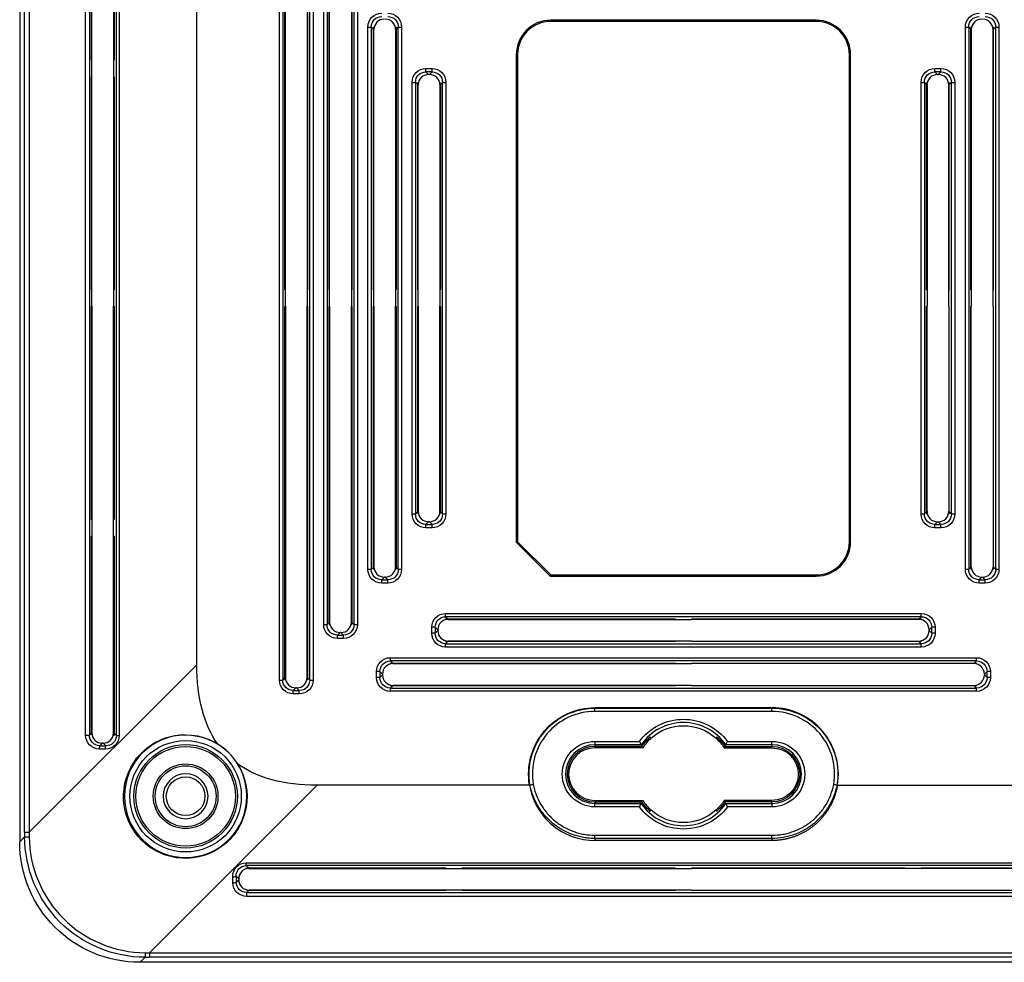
# Model space of a CAD drawing. Header units: millimetres. Extents: x 5293 to 5736, y -198 to 141.
# Tile 10 of 15: x 5590 to 5679, y -105 to -20. Entities that reach past the tile are written whole.
import ezdxf

# ---------------------------------------------------------------- set-up
doc = ezdxf.new("R2010")
doc.units = ezdxf.units.MM
doc.header["$LTSCALE"] = 0.5
doc.layers.add('112', color=7, linetype='Continuous', true_color=0xffffff)

msp = doc.modelspace()

# ---------------------------------------------------------------- linework, layer by layer
at = {"layer": '112', "color": 7}
for p, q in [((5589.615, 3.835), (5589.615, -94.38)), ((5590.064, -93.531), (5590.064, 2.986)), ((5590.482, 2.986), (5590.482, -93.531)), ((5595.573, -84.745), (5595.573, -5.8)), ((5595.918, -5.8), (5595.918, -84.745)), ((5596.109, -23.773), (5596.109, -5.99)), ((5596.133, -23.787), (5596.133, -6.014)), ((5598.098, -6.014), (5598.098, -23.803)), ((5598.15, -5.962), (5598.15, -23.773)), ((5598.354, -84.787), (5598.354, -5.758)), ((5598.606, -5.758), (5598.606, -84.787)), ((5613.095, -79.769), (5613.095, -10.776)), ((5613.394, -10.776), (5613.394, -79.769)), ((5613.589, -44.523), (5613.589, -10.971)), ((5613.633, -44.549), (5613.633, -11.014)), ((5615.598, -11.014), (5615.598, -44.549)), ((5615.641, -10.971), (5615.641, -44.523)), ((5615.836, -79.769), (5615.836, -10.776)), ((5616.135, -10.776), (5616.135, -79.769)), ((5605.625, -78.388), (5605.625, -12.157)), ((5617.095, -74.769), (5617.095, -15.776)), ((5617.394, -15.776), (5617.394, -74.769)), ((5617.589, -44.523), (5617.589, -15.971)), ((5617.633, -44.549), (5617.633, -16.014)), ((5619.598, -16.014), (5619.598, -44.549)), ((5619.641, -15.971), (5619.641, -44.523)), ((5619.836, -74.769), (5619.836, -15.776)), ((5620.135, -15.776), (5620.135, -74.769)), ((5661.615, -20.163), (5637.615, -20.163)), ((5637.615, -20.163), (5637.615, -20.273)), ((5661.615, -20.273), (5637.615, -20.273)), ((5661.615, -20.163), (5661.615, -20.273)), ((5621.095, -69.769), (5621.095, -20.776)), ((5621.095, -20.776), (5621.394, -20.776)), ((5621.394, -20.776), (5621.394, -69.769)), ((5621.589, -20.971), (5621.394, -20.776)), ((5621.589, -44.523), (5621.589, -20.971)), ((5621.633, -44.549), (5621.633, -21.014)), ((5623.598, -21.014), (5623.598, -44.549)), ((5623.836, -20.776), (5623.641, -20.971)), ((5623.641, -20.971), (5623.641, -44.523)), ((5623.836, -69.769), (5623.836, -20.776)), ((5623.836, -20.776), (5624.135, -20.776)), ((5624.135, -20.776), (5624.135, -69.769)), ((5675.095, -69.769), (5675.095, -20.776)), ((5675.095, -20.776), (5675.394, -20.776)), ((5675.394, -20.776), (5675.394, -69.769)), ((5675.589, -20.971), (5675.394, -20.776)), ((5675.589, -44.523), (5675.589, -20.971)), ((5675.633, -21.014), (5675.633, -44.549)), ((5677.598, -44.549), (5677.598, -21.014)), ((5677.836, -20.776), (5677.641, -20.971)), ((5677.641, -44.523), (5677.641, -20.971)), ((5677.836, -20.776), (5678.135, -20.776)), ((5677.836, -69.769), (5677.836, -20.776)), ((5678.135, -20.776), (5678.135, -69.769)), ((5596.109, -23.773), (5596.133, -23.787)), ((5596.133, -25.258), (5596.133, -23.787)), ((5598.098, -23.803), (5598.15, -23.773)), ((5598.098, -23.803), (5598.098, -25.242)), ((5634.506, -23.273), (5634.506, -67.318)), ((5634.506, -23.273), (5634.615, -23.273)), ((5634.615, -23.273), (5634.615, -67.273)), ((5664.615, -67.273), (5664.615, -23.273)), ((5664.724, -23.273), (5664.615, -23.273)), ((5664.724, -67.273), (5664.724, -23.273)), ((5626.341, -24.531), (5626.89, -24.531)), ((5626.341, -24.829), (5626.341, -24.531)), ((5626.89, -24.829), (5626.341, -24.829)), ((5626.341, -24.829), (5626.579, -25.068)), ((5626.651, -25.068), (5626.89, -24.829)), ((5626.89, -24.829), (5626.89, -24.531)), ((5672.341, -24.531), (5672.89, -24.531)), ((5672.341, -24.829), (5672.341, -24.531)), ((5672.89, -24.829), (5672.341, -24.829)), ((5672.341, -24.829), (5672.579, -25.068)), ((5672.651, -25.068), (5672.89, -24.829)), ((5672.89, -24.829), (5672.89, -24.531)), ((5596.133, -25.258), (5596.109, -25.273)), ((5596.109, -44.523), (5596.109, -25.273)), ((5596.133, -44.537), (5596.133, -25.258)), ((5598.15, -25.273), (5598.098, -25.242)), ((5598.098, -25.242), (5598.098, -44.553)), ((5598.15, -25.273), (5598.15, -44.523)), ((5625.095, -64.769), (5625.095, -25.776)), ((5625.095, -25.776), (5625.394, -25.776)), ((5625.394, -25.776), (5625.394, -64.769)), ((5625.589, -25.971), (5625.394, -25.776)), ((5626.651, -25.068), (5626.579, -25.068)), ((5627.836, -25.776), (5627.641, -25.971)), ((5627.836, -25.776), (5628.135, -25.776)), ((5627.836, -64.769), (5627.836, -25.776)), ((5628.135, -25.776), (5628.135, -64.769)), ((5671.095, -64.769), (5671.095, -25.776)), ((5671.095, -25.776), (5671.394, -25.776)), ((5671.394, -25.776), (5671.394, -64.769)), ((5671.589, -25.971), (5671.394, -25.776)), ((5672.579, -25.068), (5672.651, -25.068)), ((5673.836, -25.776), (5673.641, -25.971)), ((5673.836, -64.769), (5673.836, -25.776)), ((5673.836, -25.776), (5674.135, -25.776)), ((5674.135, -25.776), (5674.135, -64.769)), ((5625.589, -44.523), (5625.589, -25.971)), ((5625.633, -44.549), (5625.633, -26.014)), ((5627.598, -26.014), (5627.598, -44.549)), ((5627.641, -25.971), (5627.641, -44.523)), ((5671.589, -44.523), (5671.589, -25.971)), ((5671.633, -26.014), (5671.633, -44.549)), ((5673.598, -44.549), (5673.598, -26.014)), ((5673.641, -44.523), (5673.641, -25.971)), ((5596.133, -44.537), (5596.109, -44.523)), ((5596.133, -46.008), (5596.133, -44.537)), ((5598.15, -44.523), (5598.098, -44.553)), ((5598.098, -44.553), (5598.098, -45.992)), ((5613.589, -44.523), (5613.633, -44.549)), ((5613.633, -45.996), (5613.633, -44.549)), ((5615.598, -44.549), (5615.641, -44.523)), ((5615.598, -44.549), (5615.598, -45.996)), ((5617.589, -44.523), (5617.633, -44.549)), ((5617.633, -45.996), (5617.633, -44.549)), ((5619.598, -44.549), (5619.641, -44.523)), ((5619.598, -44.549), (5619.598, -45.996)), ((5621.589, -44.523), (5621.633, -44.549)), ((5621.633, -45.996), (5621.633, -44.549)), ((5623.598, -44.549), (5623.641, -44.523)), ((5623.598, -44.549), (5623.598, -45.996)), ((5625.589, -44.523), (5625.633, -44.549)), ((5625.633, -45.996), (5625.633, -44.549)), ((5627.598, -44.549), (5627.641, -44.523)), ((5627.598, -44.549), (5627.598, -45.996)), ((5671.589, -44.523), (5671.633, -44.549)), ((5671.633, -44.549), (5671.633, -45.996)), ((5673.641, -44.523), (5673.598, -44.549)), ((5673.598, -45.996), (5673.598, -44.549)), ((5675.589, -44.523), (5675.633, -44.549)), ((5675.633, -44.549), (5675.633, -45.996)), ((5677.641, -44.523), (5677.598, -44.549)), ((5677.598, -45.996), (5677.598, -44.549)), ((5596.109, -46.023), (5596.133, -46.008)), ((5596.109, -65.273), (5596.109, -46.023)), ((5596.133, -46.008), (5596.133, -65.287)), ((5598.098, -45.992), (5598.15, -46.023)), ((5598.098, -65.303), (5598.098, -45.992)), ((5598.15, -46.023), (5598.15, -65.273)), ((5613.633, -45.996), (5613.589, -46.023)), ((5613.589, -79.574), (5613.589, -46.023)), ((5613.633, -45.996), (5613.633, -79.531)), ((5615.641, -46.023), (5615.598, -45.996)), ((5615.598, -79.531), (5615.598, -45.996)), ((5615.641, -46.023), (5615.641, -79.574)), ((5617.633, -45.996), (5617.589, -46.023)), ((5617.589, -74.574), (5617.589, -46.023)), ((5617.633, -45.996), (5617.633, -74.531)), ((5619.641, -46.023), (5619.598, -45.996)), ((5619.598, -74.531), (5619.598, -45.996)), ((5619.641, -46.023), (5619.641, -74.574)), ((5621.633, -45.996), (5621.589, -46.023)), ((5621.589, -69.574), (5621.589, -46.023)), ((5621.633, -45.996), (5621.633, -69.531)), ((5623.641, -46.023), (5623.598, -45.996)), ((5623.598, -69.531), (5623.598, -45.996)), ((5623.641, -46.023), (5623.641, -69.574)), ((5625.633, -45.996), (5625.589, -46.023)), ((5625.589, -64.574), (5625.589, -46.023)), ((5625.633, -45.996), (5625.633, -64.531)), ((5627.641, -46.023), (5627.598, -45.996)), ((5627.598, -64.531), (5627.598, -45.996)), ((5627.641, -46.023), (5627.641, -64.574)), ((5671.633, -45.996), (5671.589, -46.023)), ((5671.589, -64.574), (5671.589, -46.023)), ((5671.633, -64.531), (5671.633, -45.996)), ((5673.598, -45.996), (5673.641, -46.023)), ((5673.598, -45.996), (5673.598, -64.531)), ((5673.641, -64.574), (5673.641, -46.023)), ((5675.633, -45.996), (5675.589, -46.023)), ((5675.589, -69.574), (5675.589, -46.023)), ((5675.633, -69.531), (5675.633, -45.996)), ((5677.598, -45.996), (5677.641, -46.023)), ((5677.598, -45.996), (5677.598, -69.531)), ((5677.641, -69.574), (5677.641, -46.023)), ((5625.095, -64.769), (5625.394, -64.769)), ((5625.394, -64.769), (5625.589, -64.574)), ((5627.641, -64.574), (5627.836, -64.769)), ((5627.836, -64.769), (5628.135, -64.769)), ((5671.095, -64.769), (5671.394, -64.769)), ((5671.394, -64.769), (5671.589, -64.574)), ((5673.641, -64.574), (5673.836, -64.769)), ((5673.836, -64.769), (5674.135, -64.769)), ((5596.109, -65.273), (5596.133, -65.287)), ((5596.133, -65.287), (5596.133, -66.758)), ((5598.098, -65.303), (5598.15, -65.273)), ((5598.098, -66.742), (5598.098, -65.303)), ((5626.579, -65.477), (5626.341, -65.716)), ((5626.341, -66.014), (5626.341, -65.716)), ((5626.341, -65.716), (5626.89, -65.716)), ((5626.651, -65.477), (5626.579, -65.477)), ((5626.89, -65.716), (5626.651, -65.477)), ((5626.89, -66.014), (5626.89, -65.716)), ((5672.579, -65.477), (5672.341, -65.716)), ((5672.341, -66.014), (5672.341, -65.716)), ((5672.341, -65.716), (5672.89, -65.716)), ((5672.579, -65.477), (5672.651, -65.477)), ((5672.89, -65.716), (5672.651, -65.477)), ((5672.89, -66.014), (5672.89, -65.716)), ((5598.15, -66.773), (5598.098, -66.742)), ((5598.098, -84.531), (5598.098, -66.742)), ((5626.89, -66.014), (5626.341, -66.014)), ((5672.89, -66.014), (5672.341, -66.014)), ((5596.133, -66.758), (5596.109, -66.773)), ((5596.109, -84.555), (5596.109, -66.773)), ((5596.133, -66.758), (5596.133, -84.531)), ((5598.15, -66.773), (5598.15, -84.583)), ((5634.506, -67.318), (5634.615, -67.273)), ((5634.506, -67.318), (5637.57, -70.382)), ((5634.615, -67.273), (5637.615, -70.273)), ((5664.724, -67.273), (5664.615, -67.273)), ((5621.095, -69.769), (5621.394, -69.769)), ((5621.394, -69.769), (5621.589, -69.574)), ((5623.641, -69.574), (5623.836, -69.769)), ((5623.836, -69.769), (5624.135, -69.769)), ((5637.57, -70.382), (5637.615, -70.273)), ((5637.615, -70.273), (5661.615, -70.273)), ((5661.615, -70.382), (5661.615, -70.273)), ((5675.095, -69.769), (5675.394, -69.769)), ((5675.394, -69.769), (5675.589, -69.574)), ((5677.641, -69.574), (5677.836, -69.769)), ((5677.836, -69.769), (5678.135, -69.769)), ((5622.579, -70.477), (5622.341, -70.716)), ((5622.341, -71.014), (5622.341, -70.716)), ((5622.341, -70.716), (5622.89, -70.716)), ((5622.89, -71.014), (5622.341, -71.014)), ((5622.651, -70.477), (5622.579, -70.477)), ((5622.89, -70.716), (5622.651, -70.477)), ((5622.89, -71.014), (5622.89, -70.716)), ((5637.57, -70.382), (5661.615, -70.382)), ((5676.579, -70.477), (5676.341, -70.716)), ((5676.341, -71.014), (5676.341, -70.716)), ((5676.341, -70.716), (5676.89, -70.716)), ((5676.89, -71.014), (5676.341, -71.014)), ((5676.579, -70.477), (5676.651, -70.477)), ((5676.89, -70.716), (5676.651, -70.477)), ((5676.89, -71.014), (5676.89, -70.716)), ((5628.118, -73.753), (5671.112, -73.753)), ((5628.118, -74.051), (5628.118, -73.753)), ((5671.112, -74.051), (5671.112, -73.753)), ((5617.394, -74.769), (5617.589, -74.574)), ((5619.641, -74.574), (5619.836, -74.769)), ((5671.112, -74.051), (5628.118, -74.051)), ((5628.118, -74.051), (5628.313, -74.246)), ((5628.313, -74.246), (5648.865, -74.246)), ((5628.357, -74.29), (5648.891, -74.29)), ((5648.891, -74.29), (5648.865, -74.246)), ((5648.891, -74.29), (5650.339, -74.29)), ((5650.365, -74.246), (5650.339, -74.29)), ((5670.873, -74.29), (5650.339, -74.29)), ((5650.365, -74.246), (5670.917, -74.246)), ((5670.917, -74.246), (5671.112, -74.051)), ((5617.095, -74.769), (5617.394, -74.769)), ((5618.579, -75.477), (5618.341, -75.716)), ((5618.651, -75.477), (5618.579, -75.477)), ((5618.89, -75.716), (5618.651, -75.477)), ((5619.836, -74.769), (5620.135, -74.769)), ((5626.873, -75.547), (5626.873, -74.998)), ((5627.172, -74.998), (5626.873, -74.998)), ((5627.172, -75.547), (5626.873, -75.547)), ((5627.172, -74.998), (5627.172, -75.547)), ((5627.411, -75.236), (5627.172, -74.998)), ((5627.172, -75.547), (5627.411, -75.309)), ((5627.411, -75.236), (5627.411, -75.309)), ((5672.058, -74.998), (5671.82, -75.236)), ((5671.82, -75.236), (5671.82, -75.309)), ((5671.82, -75.309), (5672.058, -75.547)), ((5672.357, -74.998), (5672.058, -74.998)), ((5672.058, -75.547), (5672.058, -74.998)), ((5672.357, -75.547), (5672.058, -75.547)), ((5672.357, -74.998), (5672.357, -75.547)), ((5618.341, -76.014), (5618.341, -75.716)), ((5618.341, -75.716), (5618.89, -75.716)), ((5618.89, -76.014), (5618.341, -76.014)), ((5618.89, -76.014), (5618.89, -75.716)), ((5628.313, -76.299), (5628.118, -76.494)), ((5628.118, -76.792), (5628.118, -76.494)), ((5628.118, -76.494), (5671.112, -76.494)), ((5648.865, -76.299), (5628.313, -76.299)), ((5648.891, -76.255), (5628.357, -76.255)), ((5648.865, -76.299), (5648.891, -76.255)), ((5650.339, -76.255), (5648.891, -76.255)), ((5650.339, -76.255), (5650.365, -76.299)), ((5650.339, -76.255), (5670.873, -76.255)), ((5670.917, -76.299), (5650.365, -76.299)), ((5671.112, -76.494), (5670.917, -76.299)), ((5671.112, -76.792), (5671.112, -76.494)), ((5671.112, -76.792), (5628.118, -76.792)), ((5623.118, -77.753), (5676.112, -77.753)), ((5623.118, -78.051), (5623.118, -77.753)), ((5676.112, -78.051), (5623.118, -78.051)), ((5623.118, -78.051), (5623.313, -78.246)), ((5623.313, -78.246), (5648.865, -78.246)), ((5623.357, -78.29), (5648.891, -78.29)), ((5648.891, -78.29), (5648.865, -78.246)), ((5648.891, -78.29), (5650.339, -78.29)), ((5650.365, -78.246), (5650.339, -78.29)), ((5675.873, -78.29), (5650.339, -78.29)), ((5650.365, -78.246), (5675.917, -78.246)), ((5675.917, -78.246), (5676.112, -78.051)), ((5676.112, -78.051), (5676.112, -77.753)), ((5605.625, -78.388), (5590.482, -93.531)), ((5621.873, -79.547), (5621.873, -78.998)), ((5622.172, -78.998), (5621.873, -78.998)), ((5622.172, -78.998), (5622.172, -79.547)), ((5622.411, -79.236), (5622.172, -78.998)), ((5677.058, -78.998), (5676.82, -79.236)), ((5677.357, -78.998), (5677.058, -78.998)), ((5677.058, -79.547), (5677.058, -78.998)), ((5677.357, -78.998), (5677.357, -79.547)), ((5613.095, -79.769), (5613.394, -79.769)), ((5613.394, -79.769), (5613.589, -79.574)), ((5615.641, -79.574), (5615.836, -79.769)), ((5615.836, -79.769), (5616.135, -79.769)), ((5622.172, -79.547), (5621.873, -79.547)), ((5622.172, -79.547), (5622.411, -79.309)), ((5622.411, -79.236), (5622.411, -79.309)), ((5676.82, -79.236), (5676.82, -79.309)), ((5676.82, -79.309), (5677.058, -79.547)), ((5677.357, -79.547), (5677.058, -79.547)), ((5614.579, -80.477), (5614.341, -80.716)), ((5614.341, -81.014), (5614.341, -80.716)), ((5614.341, -80.716), (5614.89, -80.716)), ((5614.651, -80.477), (5614.579, -80.477)), ((5614.89, -80.716), (5614.651, -80.477)), ((5614.89, -81.014), (5614.89, -80.716)), ((5623.313, -80.299), (5623.118, -80.494)), ((5623.118, -80.792), (5623.118, -80.494)), ((5623.118, -80.494), (5676.112, -80.494)), ((5676.112, -80.792), (5623.118, -80.792)), ((5648.865, -80.299), (5623.313, -80.299)), ((5648.891, -80.255), (5623.357, -80.255)), ((5648.865, -80.299), (5648.891, -80.255)), ((5650.339, -80.255), (5648.891, -80.255)), ((5650.339, -80.255), (5650.365, -80.299)), ((5650.339, -80.255), (5675.873, -80.255)), ((5675.917, -80.299), (5650.365, -80.299)), ((5676.112, -80.494), (5675.917, -80.299)), ((5676.112, -80.792), (5676.112, -80.494)), ((5614.89, -81.014), (5614.341, -81.014)), ((5641.615, -82.317), (5641.615, -82.273)), ((5657.615, -82.273), (5641.615, -82.273)), ((5641.615, -82.612), (5641.615, -82.317)), ((5641.615, -82.317), (5657.615, -82.317)), ((5657.615, -82.612), (5641.615, -82.612)), ((5657.615, -82.317), (5657.615, -82.273)), ((5657.615, -82.612), (5657.615, -82.317)), ((5595.573, -84.745), (5595.918, -84.745)), ((5595.918, -84.745), (5596.109, -84.555)), ((5598.15, -84.583), (5598.354, -84.787)), ((5598.354, -84.787), (5598.606, -84.787)), ((5641.615, -85.314), (5645.636, -85.314)), ((5641.615, -85.314), (5641.615, -85.612)), ((5653.595, -85.314), (5657.615, -85.314)), ((5657.615, -85.612), (5657.615, -85.314)), ((5597.343, -86.015), (5596.801, -86.007)), ((5597.079, -85.477), (5596.848, -85.708)), ((5596.848, -85.708), (5597.39, -85.716)), ((5597.151, -85.477), (5597.079, -85.477)), ((5597.39, -85.716), (5597.151, -85.477)), ((5645.789, -85.612), (5641.615, -85.612)), ((5641.615, -85.612), (5641.615, -85.764)), ((5645.869, -85.764), (5641.615, -85.764)), ((5645.939, -85.895), (5641.615, -85.895)), ((5653.291, -85.895), (5657.615, -85.895)), ((5653.362, -85.764), (5657.615, -85.764)), ((5657.615, -85.612), (5653.441, -85.612)), ((5657.615, -85.612), (5657.615, -85.764)), ((5601.356, -104.406), (5616.499, -89.263)), ((5635.698, -89.263), (5616.499, -89.263)), ((5663.533, -89.263), (5682.731, -89.263)), ((5641.615, -90.65), (5645.939, -90.65)), ((5657.615, -90.65), (5653.291, -90.65)), ((5641.615, -90.782), (5645.869, -90.782)), ((5641.615, -90.933), (5641.615, -90.782)), ((5641.615, -90.933), (5645.789, -90.933)), ((5641.615, -91.231), (5641.615, -90.933)), ((5645.636, -91.231), (5641.615, -91.231)), ((5657.615, -90.782), (5653.362, -90.782)), ((5653.441, -90.933), (5657.615, -90.933)), ((5657.615, -91.231), (5653.595, -91.231)), ((5657.615, -90.933), (5657.615, -90.782)), ((5657.615, -90.933), (5657.615, -91.231)), ((5589.615, -94.38), (5590.064, -93.931)), ((5590.064, -93.531), (5590.482, -93.531)), ((5641.615, -93.794), (5657.615, -93.794)), ((5641.615, -94.089), (5641.615, -93.794)), ((5657.615, -94.089), (5641.615, -94.089)), ((5641.615, -94.089), (5641.615, -94.273)), ((5657.615, -94.273), (5641.615, -94.273)), ((5657.615, -94.089), (5657.615, -93.794)), ((5657.615, -94.089), (5657.615, -94.273)), ((5610.101, -96.282), (5689.129, -96.282)), ((5610.101, -96.534), (5610.101, -96.282)), ((5689.129, -96.534), (5610.101, -96.534)), ((5610.101, -96.534), (5610.305, -96.738)), ((5610.305, -96.738), (5628.115, -96.738)), ((5610.357, -96.79), (5628.146, -96.79)), ((5628.146, -96.79), (5628.115, -96.738)), ((5628.146, -96.79), (5629.585, -96.79)), ((5629.615, -96.738), (5629.585, -96.79)), ((5629.585, -96.79), (5648.896, -96.79)), ((5629.615, -96.738), (5648.865, -96.738)), ((5648.865, -96.738), (5648.896, -96.79)), ((5648.896, -96.79), (5650.335, -96.79)), ((5650.335, -96.79), (5650.365, -96.738)), ((5669.646, -96.79), (5650.335, -96.79)), ((5650.365, -96.738), (5669.615, -96.738)), ((5669.646, -96.79), (5669.615, -96.738)), ((5671.085, -96.79), (5669.646, -96.79)), ((5671.115, -96.738), (5671.085, -96.79)), ((5688.873, -96.79), (5671.085, -96.79)), ((5671.115, -96.738), (5688.925, -96.738)), ((5608.881, -98.086), (5608.873, -97.544)), ((5609.172, -97.498), (5609.179, -98.04)), ((5609.411, -97.736), (5609.172, -97.498)), ((5609.179, -98.04), (5609.411, -97.809)), ((5609.411, -97.736), (5609.411, -97.809)), ((5610.333, -98.779), (5610.143, -98.969)), ((5628.115, -98.779), (5610.333, -98.779)), ((5628.13, -98.755), (5610.357, -98.755)), ((5628.115, -98.779), (5628.13, -98.755)), ((5629.601, -98.755), (5628.13, -98.755)), ((5629.601, -98.755), (5629.615, -98.779)), ((5648.88, -98.755), (5629.601, -98.755)), ((5648.865, -98.779), (5629.615, -98.779)), ((5648.88, -98.755), (5648.865, -98.779)), ((5650.351, -98.755), (5648.88, -98.755)), ((5650.365, -98.779), (5650.351, -98.755)), ((5650.351, -98.755), (5669.63, -98.755)), ((5669.615, -98.779), (5650.365, -98.779)), ((5669.615, -98.779), (5669.63, -98.755)), ((5669.63, -98.755), (5671.101, -98.755)), ((5671.101, -98.755), (5671.115, -98.779)), ((5671.101, -98.755), (5688.873, -98.755)), ((5688.897, -98.779), (5671.115, -98.779)), ((5610.143, -99.315), (5610.143, -98.969)), ((5610.143, -98.969), (5689.088, -98.969)), ((5689.088, -99.315), (5610.143, -99.315)), ((5600.957, -104.824), (5600.508, -105.273)), ((5601.356, -104.406), (5697.874, -104.406)), ((5601.356, -104.406), (5601.356, -104.824)), ((5697.874, -104.824), (5601.356, -104.824)), ((5698.722, -105.273), (5600.508, -105.273))]:
    msp.add_line(p, q, dxfattribs=at)
at = {"layer": '112', "color": 7, "extrusion": (0, 0, -1)}
for radius in [5.533, 2.03]:
    msp.add_circle((-5604.615, -90.273), radius, dxfattribs=at)
at = {"layer": '112', "color": 7}
for radius in [5.034, 4.675, 4.5, 2.925, 2.75, 1.75]:
    msp.add_circle((5604.615, -90.273), radius, dxfattribs=at)
for centre, radius, start, end in [((5637.615, -23.273), 3.109, 90, 180), ((5637.615, -23.273), 3, 90, 180), ((5661.615, -23.273), 3.109, 0, 90), ((5661.615, -23.273), 3, 0, 90), ((5661.615, -67.273), 3.109, 270, 0), ((5661.615, -67.273), 3, 270, 0), ((5641.615, -88.273), 5.66, 90, 189.45476), ((5657.615, -88.273), 6, 350.49844, 90), ((5657.615, -88.273), 5.66, 350.54524, 90), ((5649.615, -88.273), 4.66, 34.80729, 145.19271), ((5649.615, -88.273), 4.378, 132.32336, 147.10186), ((5604.615, -90.273), 5.535, 31.76503, 58.23497), ((5641.615, -88.273), 2.66, 90, 270), ((5641.615, -88.273), 2.509, 90, 270), ((5641.615, -88.273), 2.378, 90, 270), ((5657.615, -88.273), 2.66, 270, 90), ((5649.615, -88.273), 4.378, 212.89814, 227.67664), ((5649.615, -88.273), 4.66, 214.80729, 325.19271)]:
    msp.add_arc(centre, radius, start, end, dxfattribs=at)
at = {"layer": '112', "color": 7, "extrusion": (0, 0, -1)}
for centre, radius, start, end in [((-5641.615, -88.273), 6, 350.49844, 90), ((-5641.615, -88.273), 5.956, 350.50401, 90), ((-5657.615, -88.273), 5.956, 90, 189.49599), ((-5649.615, -88.273), 4.959, 36.63275, 143.36725), ((-5649.615, -88.273), 4.378, 47.67664, 132.32336), ((-5641.615, -88.273), 2.959, 270, 90), ((-5649.615, -88.273), 4.509, 33.81021, 48.29201), ((-5649.615, -88.273), 4.378, 132.32336, 147.10186), ((-5649.615, -88.273), 4.509, 131.70799, 146.18979), ((-5657.615, -88.273), 2.959, 90, 270), ((-5657.615, -88.273), 2.509, 90, 270), ((-5657.615, -88.273), 2.378, 90, 270), ((-5649.615, -88.273), 4.378, 212.89814, 227.67664), ((-5649.615, -88.273), 4.959, 216.63275, 323.36725), ((-5649.615, -88.273), 4.509, 311.70799, 326.18979), ((-5649.615, -88.273), 4.378, 227.67664, 312.32336), ((-5649.615, -88.273), 4.509, 213.81021, 228.29201)]:
    msp.add_arc(centre, radius, start, end, dxfattribs=at)
for centre, major_axis, ratio, start_param, end_param in [((5622.35, -20.785), (0.891, -0.891), 0.992433, 2.359993, 3.923193), ((5622.88, -20.785), (0.891, 0.891), 0.992433, 5.501585, 7.064785), ((5676.35, -20.785), (0.891, -0.891), 0.992433, 2.359993, 3.923193), ((5676.88, -20.785), (0.891, 0.891), 0.992433, 5.501585, 7.064785), ((5622.35, -20.785), (-0.68, 0.68), 0.98773, 5.501585, 7.064785), ((5622.88, -20.785), (0.68, 0.68), 0.98773, 5.501585, 7.064785), ((5676.35, -20.785), (-0.68, 0.68), 0.98773, 5.501585, 7.064785), ((5676.88, -20.785), (0.68, 0.68), 0.98773, 5.501585, 7.064785), ((5620.999, -19.434), (-0.558, 1.843), 0.162906, 2.412472, 2.6478), ((5624.231, -19.434), (0.558, 1.843), 0.162906, 3.635385, 3.870713), ((5674.999, -19.434), (-0.558, 1.843), 0.162906, 2.412472, 2.6478), ((5678.231, -19.434), (0.558, 1.843), 0.162906, 3.635385, 3.870713), ((5626.35, -25.785), (0.891, -0.891), 0.992433, 2.359993, 3.923193), ((5626.35, -25.785), (-0.68, 0.68), 0.98773, 5.501585, 7.064785), ((5626.88, -25.785), (0.891, 0.891), 0.992433, 5.501585, 7.064785), ((5626.88, -25.785), (0.68, 0.68), 0.98773, 5.501585, 7.064785), ((5672.35, -25.785), (0.891, -0.891), 0.992433, 2.359993, 3.923193), ((5672.35, -25.785), (-0.68, 0.68), 0.98773, 5.501585, 7.064785), ((5672.88, -25.785), (0.891, 0.891), 0.992433, 5.501585, 7.064785), ((5672.88, -25.785), (0.68, 0.68), 0.98773, 5.501585, 7.064785), ((5624.999, -24.434), (-0.558, 1.843), 0.162906, 2.412472, 2.6478), ((5628.231, -24.434), (0.558, 1.843), 0.162906, 3.635385, 3.870713), ((5670.999, -24.434), (-0.558, 1.843), 0.162906, 2.412472, 2.6478), ((5674.231, -24.434), (0.558, 1.843), 0.162906, 3.635385, 3.870713), ((5626.35, -64.76), (-0.891, -0.891), 0.992433, 5.501585, 7.064785), ((5626.35, -64.76), (0.68, 0.68), 0.98773, 2.359993, 3.923193), ((5624.999, -66.111), (0.558, 1.843), 0.162906, 0.493793, 0.729121), ((5626.88, -64.76), (-0.891, 0.891), 0.992433, 2.359993, 3.923193), ((5626.88, -64.76), (-0.68, 0.68), 0.98773, 2.359993, 3.923193), ((5628.231, -66.111), (-0.558, 1.843), 0.162906, 5.554065, 5.789393), ((5672.35, -64.76), (-0.891, -0.891), 0.992433, 5.501585, 7.064785), ((5672.35, -64.76), (0.68, 0.68), 0.98773, 2.359993, 3.923193), ((5670.999, -66.111), (0.558, 1.843), 0.162906, 0.493793, 0.729121), ((5672.88, -64.76), (-0.891, 0.891), 0.992433, 2.359993, 3.923193), ((5672.88, -64.76), (-0.68, 0.68), 0.98773, 2.359993, 3.923193), ((5674.231, -66.111), (-0.558, 1.843), 0.162906, 5.554065, 5.789393), ((5622.35, -69.76), (-0.891, -0.891), 0.992433, 5.501585, 7.064785), ((5622.35, -69.76), (0.68, 0.68), 0.98773, 2.359993, 3.923193), ((5620.999, -71.111), (0.558, 1.843), 0.162906, 0.493793, 0.729121), ((5622.88, -69.76), (-0.891, 0.891), 0.992433, 2.359993, 3.923193), ((5622.88, -69.76), (-0.68, 0.68), 0.98773, 2.359993, 3.923193), ((5624.231, -71.111), (-0.558, 1.843), 0.162906, 5.554065, 5.789393), ((5676.35, -69.76), (-0.891, -0.891), 0.992433, 5.501585, 7.064785), ((5676.35, -69.76), (0.68, 0.68), 0.98773, 2.359993, 3.923193), ((5674.999, -71.111), (0.558, 1.843), 0.162906, 0.493793, 0.729121), ((5676.88, -69.76), (-0.891, 0.891), 0.992433, 2.359993, 3.923193), ((5676.88, -69.76), (-0.68, 0.68), 0.98773, 2.359993, 3.923193), ((5678.231, -71.111), (-0.558, 1.843), 0.162906, 5.554065, 5.789393), ((5628.128, -75.007), (-0.891, 0.891), 0.992433, 5.501585, 7.064785), ((5671.102, -75.007), (-0.891, -0.891), 0.992433, 2.359993, 3.923193), ((5616.999, -76.111), (0.558, 1.843), 0.162906, 0.493793, 0.729121), ((5620.231, -76.111), (-0.558, 1.843), 0.162906, 5.554065, 5.789393), ((5628.128, -75.007), (-0.68, 0.68), 0.98773, 5.501585, 7.064785), ((5626.777, -73.656), (-1.843, 0.558), 0.162906, 3.635385, 3.870713), ((5672.453, -73.656), (1.843, 0.558), 0.162906, 2.412472, 2.6478), ((5671.102, -75.007), (0.68, 0.68), 0.98773, 5.501585, 7.064785), ((5618.35, -74.76), (-0.891, -0.891), 0.992433, 5.501585, 7.064785), ((5618.35, -74.76), (0.68, 0.68), 0.98773, 2.359993, 3.923193), ((5618.88, -74.76), (-0.891, 0.891), 0.992433, 2.359993, 3.923193), ((5618.88, -74.76), (-0.68, 0.68), 0.98773, 2.359993, 3.923193), ((5628.128, -75.538), (0.891, 0.891), 0.992433, 2.359993, 3.923193), ((5628.128, -75.538), (0.68, 0.68), 0.98773, 2.359993, 3.923193), ((5671.102, -75.538), (0.891, -0.891), 0.992433, 5.501585, 7.064785), ((5671.102, -75.538), (-0.68, 0.68), 0.98773, 2.359993, 3.923193), ((5626.777, -76.889), (1.843, 0.558), 0.162906, 5.554065, 5.789393), ((5672.453, -76.889), (-1.843, 0.558), 0.162906, 0.493793, 0.729121), ((5623.128, -79.007), (-0.891, 0.891), 0.992433, 5.501585, 7.064785), ((5623.128, -79.007), (-0.68, 0.68), 0.98773, 5.501585, 7.064785), ((5621.777, -77.656), (-1.843, 0.558), 0.162906, 3.635385, 3.870713), ((5677.453, -77.656), (1.843, 0.558), 0.162906, 2.412472, 2.6478), ((5676.102, -79.007), (-0.891, -0.891), 0.992433, 2.359993, 3.923193), ((5676.102, -79.007), (0.68, 0.68), 0.98773, 5.501585, 7.064785), ((6056.209, 361.322), (-447.858, -447.858), 0.110521, 0.018104, 0.110074), ((5614.35, -79.76), (-0.891, -0.891), 0.992433, 5.501585, 7.064785), ((5614.35, -79.76), (0.68, 0.68), 0.98773, 2.359993, 3.923193), ((5612.999, -81.111), (0.558, 1.843), 0.162906, 0.493793, 0.729121), ((5614.88, -79.76), (-0.891, 0.891), 0.992433, 2.359993, 3.923193), ((5614.88, -79.76), (-0.68, 0.68), 0.98773, 2.359993, 3.923193), ((5616.231, -81.111), (-0.558, 1.843), 0.162906, 5.554065, 5.789393), ((5623.128, -79.538), (0.891, 0.891), 0.992433, 2.359993, 3.923193), ((5623.128, -79.538), (0.68, 0.68), 0.98773, 2.359993, 3.923193), ((5676.102, -79.538), (0.891, -0.891), 0.992433, 5.501585, 7.064785), ((5676.102, -79.538), (-0.68, 0.68), 0.98773, 2.359993, 3.923193), ((5621.777, -80.889), (1.843, 0.558), 0.162906, 5.554065, 5.789393), ((5677.453, -80.889), (-1.843, 0.558), 0.162906, 0.493793, 0.729121), ((5595.499, -86.111), (0.558, 1.843), 0.162906, 0.493793, 0.668139), ((5598.731, -86.111), (-0.558, 1.843), 0.162906, 5.533918, 5.789393), ((5596.811, -84.752), (-0.257, 1.229), 0.985206, 3.358469, 4.921669), ((5596.857, -84.752), (-0.14, 0.946), 0.981416, 3.30107, 4.86427), ((5597.049, -84.56), (-0.195, 0.934), 0.985206, 4.747323, 4.921669), ((5597.334, -84.76), (-1.121, 0.617), 0.974816, 2.649309, 4.212509), ((5597.38, -84.76), (-0.851, 0.49), 0.965207, 2.632393, 4.195593), ((5597.183, -84.562), (-0.852, 0.469), 0.974816, 2.649309, 2.904783), ((6056.209, 361.322), (-447.858, -447.858), 0.110521, 6.173112, 6.265081), ((5579.943, -114.46), (2.14, 99.956), 0.098965, 1.357741, 1.361825), ((5580.45, -114.436), (1.77, 100.245), 0.098565, 1.358975, 1.363061), ((5600.723, -94.164), (7.93, 7.93), 0.980815, 2.36588, 3.917306), ((5610.128, -97.554), (-0.617, 1.121), 0.974816, 5.212269, 6.775469), ((5610.128, -97.507), (-0.49, 0.851), 0.965207, 5.229185, 6.792385), ((5610.326, -97.705), (-0.469, 0.852), 0.974816, 0.236809, 0.492284), ((5608.777, -96.156), (-1.843, 0.558), 0.162906, 3.635385, 3.89086), ((5610.135, -98.077), (-1.229, 0.257), 0.985206, 4.503109, 6.066309), ((5610.135, -98.03), (-0.946, 0.14), 0.981416, 4.560508, 6.123708), ((5608.777, -99.389), (1.843, 0.558), 0.162906, 5.615046, 5.789393), ((5610.327, -97.838), (-0.934, 0.195), 0.985206, 4.503109, 4.677455), ((5580.433, -114.447), (100.291, 1.772), 0.098604, 4.920215, 4.924299), ((5580.459, -114.929), (99.877, 2.135), 0.098897, 4.921202, 4.925289)]:
    msp.add_ellipse(centre, major_axis=major_axis, ratio=ratio, start_param=start_param, end_param=end_param, dxfattribs=at)
at = {"layer": '112', "color": 7}
for centre, major_axis, ratio, start_param, end_param in [((5622.586, -21.022), (0.677, -0.677), 0.992433, 2.359993, 3.923193), ((5622.644, -21.022), (0.677, 0.677), 0.992433, 5.501585, 7.064785), ((5676.586, -21.022), (0.677, -0.677), 0.992433, 2.359993, 3.923193), ((5676.644, -21.022), (0.677, 0.677), 0.992433, 5.501585, 7.064785), ((5622.543, -20.978), (0.677, -0.677), 0.992433, 3.687865, 3.923193), ((5622.688, -20.978), (0.677, 0.677), 0.992433, 5.501585, 5.736913), ((5676.543, -20.978), (0.677, -0.677), 0.992433, 3.687865, 3.923193), ((5676.688, -20.978), (0.677, 0.677), 0.992433, 5.501585, 5.736913), ((5626.543, -25.978), (0.677, -0.677), 0.992433, 3.687865, 3.923193), ((5626.586, -26.022), (0.677, -0.677), 0.992433, 2.359993, 3.923193), ((5626.644, -26.022), (0.677, 0.677), 0.992433, 5.501585, 7.064785), ((5626.688, -25.978), (0.677, 0.677), 0.992433, 5.501585, 5.736913), ((5672.543, -25.978), (0.677, -0.677), 0.992433, 3.687865, 3.923193), ((5672.586, -26.022), (0.677, -0.677), 0.992433, 2.359993, 3.923193), ((5672.644, -26.022), (0.677, 0.677), 0.992433, 5.501585, 7.064785), ((5672.688, -25.978), (0.677, 0.677), 0.992433, 5.501585, 5.736913), ((5626.543, -64.567), (-0.677, -0.677), 0.992433, 5.501585, 5.736913), ((5626.586, -64.523), (-0.677, -0.677), 0.992433, 5.501585, 7.064785), ((5626.644, -64.523), (-0.677, 0.677), 0.992433, 2.359993, 3.923193), ((5626.688, -64.567), (-0.677, 0.677), 0.992433, 3.687865, 3.923193), ((5672.543, -64.567), (-0.677, -0.677), 0.992433, 5.501585, 5.736913), ((5672.586, -64.523), (-0.677, -0.677), 0.992433, 5.501585, 7.064785), ((5672.644, -64.523), (-0.677, 0.677), 0.992433, 2.359993, 3.923193), ((5672.688, -64.567), (-0.677, 0.677), 0.992433, 3.687865, 3.923193), ((5622.543, -69.567), (-0.677, -0.677), 0.992433, 5.501585, 5.736913), ((5622.586, -69.523), (-0.677, -0.677), 0.992433, 5.501585, 7.064785), ((5622.644, -69.523), (-0.677, 0.677), 0.992433, 2.359993, 3.923193), ((5622.688, -69.567), (-0.677, 0.677), 0.992433, 3.687865, 3.923193), ((5676.543, -69.567), (-0.677, -0.677), 0.992433, 5.501585, 5.736913), ((5676.586, -69.523), (-0.677, -0.677), 0.992433, 5.501585, 7.064785), ((5676.644, -69.523), (-0.677, 0.677), 0.992433, 2.359993, 3.923193), ((5676.688, -69.567), (-0.677, 0.677), 0.992433, 3.687865, 3.923193), ((5618.543, -74.567), (-0.677, -0.677), 0.992433, 5.501585, 5.736913), ((5618.586, -74.523), (-0.677, -0.677), 0.992433, 5.501585, 7.064785), ((5618.644, -74.523), (-0.677, 0.677), 0.992433, 2.359993, 3.923193), ((5618.688, -74.567), (-0.677, 0.677), 0.992433, 3.687865, 3.923193), ((5628.364, -75.244), (-0.677, 0.677), 0.992433, 5.501585, 7.064785), ((5628.32, -75.2), (-0.677, 0.677), 0.992433, 5.501585, 5.736913), ((5670.866, -75.244), (-0.677, -0.677), 0.992433, 2.359993, 3.923193), ((5670.91, -75.2), (-0.677, -0.677), 0.992433, 3.687865, 3.923193), ((5628.364, -75.301), (0.677, 0.677), 0.992433, 2.359993, 3.923193), ((5670.866, -75.301), (0.677, -0.677), 0.992433, 5.501585, 7.064785), ((5628.32, -75.345), (0.677, 0.677), 0.992433, 3.687865, 3.923193), ((5670.91, -75.345), (0.677, -0.677), 0.992433, 5.501585, 5.736913), ((5623.364, -79.244), (-0.677, 0.677), 0.992433, 5.501585, 7.064785), ((5623.32, -79.2), (-0.677, 0.677), 0.992433, 5.501585, 5.736913), ((5675.866, -79.244), (-0.677, -0.677), 0.992433, 2.359993, 3.923193), ((5675.91, -79.2), (-0.677, -0.677), 0.992433, 3.687865, 3.923193), ((5614.543, -79.567), (-0.677, -0.677), 0.992433, 5.501585, 5.736913), ((5614.586, -79.523), (-0.677, -0.677), 0.992433, 5.501585, 7.064785), ((5614.644, -79.523), (-0.677, 0.677), 0.992433, 2.359993, 3.923193), ((5614.688, -79.567), (-0.677, 0.677), 0.992433, 3.687865, 3.923193), ((5623.364, -79.301), (0.677, 0.677), 0.992433, 2.359993, 3.923193), ((5675.866, -79.301), (0.677, -0.677), 0.992433, 5.501585, 7.064785), ((5623.32, -79.345), (0.677, 0.677), 0.992433, 3.687865, 3.923193), ((5675.91, -79.345), (0.677, -0.677), 0.992433, 5.501585, 5.736913), ((5597.086, -84.523), (-0.677, -0.677), 0.992433, 5.501585, 7.064785), ((5597.144, -84.523), (-0.677, 0.677), 0.992433, 2.359993, 3.923193), ((5596.848, -86.007), (-0.004, -0.3), 0.155339, 3.229934, 4.714526), ((5597.39, -86.015), (-0.004, -0.3), 0.155339, 3.229934, 4.714526), ((5590.559, -93.931), (0.5, 0), 0.003006, 3.28122, 4.559277), ((5610.364, -97.744), (-0.677, 0.677), 0.992433, 5.501585, 7.064785), ((5608.873, -97.498), (0.3, 0.004), 0.155339, 4.710252, 6.194844), ((5610.364, -97.801), (0.677, 0.677), 0.992433, 2.359993, 3.923193), ((5608.881, -98.04), (0.3, 0.004), 0.155339, 4.710252, 6.194844), ((5600.957, -104.329), (0, 0.5), 0.003006, 1.723908, 3.001966)]:
    msp.add_ellipse(centre, major_axis=major_axis, ratio=ratio, start_param=start_param, end_param=end_param, dxfattribs=at)
for points, degree, knots in [([(5609.321, -87.359), (5610.037, -88.508), (5610.316, -89.924), (5609.862, -92.588), (5609.127, -93.834), (5607.016, -95.515), (5605.629, -95.956), (5602.928, -95.8), (5601.598, -95.203), (5599.682, -93.286), (5599.086, -91.962), (5598.932, -89.245), (5599.366, -87.876), (5601.07, -85.744), (5602.299, -85.025), (5604.966, -84.571), (5606.378, -84.849), (5607.529, -85.567)], 3, [0, 0, 0, 0, 0.125, 0.125, 0.25, 0.25, 0.375, 0.375, 0.5, 0.5, 0.625, 0.625, 0.75, 0.75, 0.875, 0.875, 1, 1, 1, 1]), ([(5645.636, -85.314), (5645.653, -85.349), (5645.672, -85.385), (5645.706, -85.451), (5645.722, -85.483), (5645.75, -85.538), (5645.763, -85.562), (5645.781, -85.598), (5645.787, -85.609), (5645.789, -85.613)], 3, [0, 0, 0, 0, 0.25, 0.25, 0.5, 0.5, 0.75, 0.75, 1, 1, 1, 1]), ([(5653.441, -85.613), (5653.443, -85.609), (5653.449, -85.598), (5653.468, -85.562), (5653.48, -85.538), (5653.509, -85.483), (5653.525, -85.451), (5653.559, -85.385), (5653.577, -85.349), (5653.595, -85.314)], 3, [0, 0, 0, 0, 0.25, 0.25, 0.5, 0.5, 0.75, 0.75, 1, 1, 1, 1]), ([(5635.698, -89.263), (5635.93, -90.651), (5636.666, -91.944), (5638.811, -93.76), (5640.208, -94.273), (5641.615, -94.273)], 3, [0, 0, 0, 0, 0.5, 0.5, 1, 1, 1, 1]), ([(5635.741, -89.255), (5635.747, -89.254), (5635.759, -89.252), (5635.794, -89.246), (5635.816, -89.242), (5635.869, -89.232), (5635.899, -89.226), (5635.963, -89.215), (5635.998, -89.209), (5636.032, -89.202)], 3, [0, 0, 0, 0, 0.25, 0.25, 0.5, 0.5, 0.75, 0.75, 1, 1, 1, 1]), ([(5641.615, -94.089), (5641.594, -94.089), (5641.572, -94.089), (5641.529, -94.089), (5641.464, -94.087), (5641.313, -94.082), (5641.185, -94.074), (5640.929, -94.051), (5640.591, -94.006), (5640.257, -93.933), (5639.926, -93.845), (5639.761, -93.794), (5639.273, -93.619), (5638.962, -93.477), (5638.516, -93.226), (5638.371, -93.136), (5638.087, -92.942), (5637.949, -92.839), (5637.549, -92.51), (5637.305, -92.27), (5636.972, -91.882), (5636.866, -91.747), (5636.666, -91.469), (5636.571, -91.325), (5636.304, -90.88), (5636.152, -90.568), (5635.966, -90.087), (5635.911, -89.924), (5635.815, -89.593), (5635.774, -89.425), (5635.741, -89.255)], 3, [0, 0, 0, 0, 0.007813, 0.007813, 0.015625, 0.03125, 0.0625, 0.0625, 0.125, 0.1875, 0.1875, 0.25, 0.25, 0.375, 0.375, 0.4375, 0.4375, 0.5, 0.5, 0.625, 0.625, 0.6875, 0.6875, 0.75, 0.75, 0.875, 0.875, 0.9375, 0.9375, 1, 1, 1, 1]), ([(5636.032, -89.202), (5636.064, -89.364), (5636.103, -89.524), (5636.194, -89.838), (5636.246, -89.992), (5636.422, -90.446), (5636.564, -90.739), (5636.817, -91.161), (5636.907, -91.299), (5637.098, -91.564), (5637.198, -91.692), (5637.515, -92.061), (5637.747, -92.29), (5638.127, -92.603), (5638.259, -92.702), (5638.528, -92.886), (5638.666, -92.971), (5639.091, -93.211), (5639.387, -93.346), (5639.851, -93.512), (5640.008, -93.561), (5640.323, -93.645), (5640.482, -93.68), (5640.961, -93.764), (5641.286, -93.794), (5641.615, -93.794)], 3, [0, 0, 0, 0, 0.0625, 0.0625, 0.125, 0.125, 0.25, 0.25, 0.3125, 0.3125, 0.375, 0.375, 0.5, 0.5, 0.5625, 0.5625, 0.625, 0.625, 0.75, 0.75, 0.8125, 0.8125, 0.875, 0.875, 1, 1, 1, 1]), ([(5657.615, -93.794), (5657.945, -93.794), (5658.269, -93.764), (5658.749, -93.68), (5658.908, -93.645), (5659.224, -93.561), (5659.381, -93.512), (5659.845, -93.346), (5660.141, -93.21), (5660.566, -92.97), (5660.704, -92.884), (5660.973, -92.7), (5661.105, -92.601), (5661.486, -92.288), (5661.717, -92.059), (5662.034, -91.689), (5662.135, -91.561), (5662.325, -91.296), (5662.416, -91.158), (5662.668, -90.735), (5662.81, -90.443), (5663.043, -89.838), (5663.135, -89.526), (5663.198, -89.202)], 3, [0, 0, 0, 0, 0.125, 0.125, 0.1875, 0.1875, 0.25, 0.25, 0.375, 0.375, 0.4375, 0.4375, 0.5, 0.5, 0.625, 0.625, 0.6875, 0.6875, 0.75, 0.75, 0.875, 0.875, 1, 1, 1, 1]), ([(5663.489, -89.255), (5663.456, -89.425), (5663.415, -89.594), (5663.319, -89.924), (5663.264, -90.086), (5663.08, -90.565), (5662.93, -90.872), (5662.664, -91.317), (5662.569, -91.462), (5662.369, -91.741), (5662.263, -91.876), (5661.93, -92.265), (5661.686, -92.506), (5661.286, -92.835), (5661.147, -92.939), (5660.864, -93.133), (5660.718, -93.223), (5660.272, -93.475), (5659.961, -93.618), (5659.472, -93.793), (5659.307, -93.844), (5658.975, -93.932), (5658.808, -93.969), (5658.303, -94.058), (5657.962, -94.089), (5657.615, -94.089)], 3, [0, 0, 0, 0, 0.0625, 0.0625, 0.125, 0.125, 0.25, 0.25, 0.3125, 0.3125, 0.375, 0.375, 0.5, 0.5, 0.5625, 0.5625, 0.625, 0.625, 0.75, 0.75, 0.8125, 0.8125, 0.875, 0.875, 1, 1, 1, 1]), ([(5663.533, -89.263), (5663.357, -90.313), (5662.831, -91.239), (5662.305, -92.163), (5661.492, -92.852), (5660.68, -93.539), (5659.68, -93.906), (5658.681, -94.272), (5657.615, -94.273)], 2, [0, 0, 0, 0.25, 0.25, 0.5, 0.5, 0.75, 0.75, 1, 1, 1]), ([(5663.198, -89.202), (5663.233, -89.209), (5663.267, -89.215), (5663.332, -89.226), (5663.362, -89.232), (5663.415, -89.242), (5663.437, -89.246), (5663.471, -89.252), (5663.483, -89.254), (5663.489, -89.255)], 3, [0, 0, 0, 0, 0.25, 0.25, 0.5, 0.5, 0.75, 0.75, 1, 1, 1, 1]), ([(5645.636, -91.231), (5645.653, -91.196), (5645.672, -91.16), (5645.706, -91.094), (5645.722, -91.062), (5645.75, -91.007), (5645.763, -90.983), (5645.781, -90.947), (5645.787, -90.936), (5645.789, -90.932)], 3, [0, 0, 0, 0, 0.25, 0.25, 0.5, 0.5, 0.75, 0.75, 1, 1, 1, 1]), ([(5653.441, -90.932), (5653.443, -90.936), (5653.449, -90.947), (5653.468, -90.983), (5653.48, -91.007), (5653.509, -91.062), (5653.525, -91.094), (5653.559, -91.16), (5653.577, -91.196), (5653.595, -91.231)], 3, [0, 0, 0, 0, 0.25, 0.25, 0.5, 0.5, 0.75, 0.75, 1, 1, 1, 1]), ([(5600.957, -104.824), (5598.081, -104.822), (5595.258, -103.639), (5591.247, -99.628), (5590.065, -96.807), (5590.064, -93.931)], 3, [0, 0, 0, 0, 0.5, 0.5, 1, 1, 1, 1]), ([(5590.483, -93.932), (5590.492, -96.695), (5591.634, -99.399), (5595.486, -103.253), (5598.193, -104.396), (5600.956, -104.405)], 3, [0, 0, 0, 0, 0.5, 0.5, 1, 1, 1, 1])]:
    msp.add_open_spline(points, degree=degree, knots=knots, dxfattribs=at)
for points in [[(5646.668, -85.036), (5646.65, -84.993), (5646.633, -84.949), (5646.615, -84.906)], [(5652.615, -84.906), (5652.598, -84.949), (5652.58, -84.993), (5652.563, -85.036)], [(5645.789, -85.612), (5645.815, -85.663), (5645.842, -85.713), (5645.869, -85.764)], [(5653.441, -85.612), (5653.415, -85.663), (5653.389, -85.713), (5653.362, -85.764)], [(5635.698, -89.263), (5635.712, -89.26), (5635.727, -89.258), (5635.741, -89.255)], [(5663.533, -89.263), (5663.518, -89.26), (5663.504, -89.258), (5663.489, -89.255)], [(5645.789, -90.933), (5645.815, -90.882), (5645.842, -90.832), (5645.869, -90.782)], [(5646.615, -91.639), (5646.633, -91.596), (5646.65, -91.553), (5646.668, -91.509)], [(5652.563, -91.509), (5652.58, -91.553), (5652.598, -91.596), (5652.615, -91.639)], [(5653.441, -90.933), (5653.415, -90.882), (5653.389, -90.832), (5653.362, -90.782)]]:
    msp.add_open_spline(points, degree=3, dxfattribs=at)

doc.saveas('drawing.dxf')
